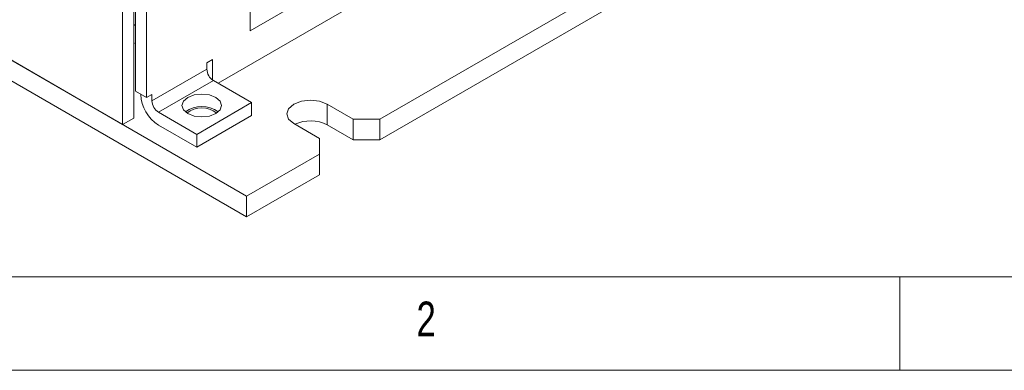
# Model space of a CAD drawing. Header units: inches. Extents: x 0.2 to 16.3, y 0.2 to 11.5.
# Tile 9 of 35: x 2.5 to 4.6, y 0.2 to 0.9. Entities that reach past the tile are written whole.
import ezdxf

# ---------------------------------------------------------------- set-up
doc = ezdxf.new("R2010")
doc.units = ezdxf.units.IN
doc.header["$MEASUREMENT"] = 0
doc.styles.add('SLDTEXTSTYLE0', font='TXT', dxfattribs={"width": 0.75})

msp = doc.modelspace()

# ---------------------------------------------------------------- linework, layer by layer
at = {"color": 7, "linetype": 'Continuous', "lineweight": 15}
for p, q in [((0.5992, 1.9237), (2.9562, 0.5631)), ((0.5992, 1.8802), (2.9562, 0.5195)), ((2.6953, 0.7137), (0.8601, 1.7731)), ((4.3327, 1.7011), (2.9633, 0.9106)), ((2.8961, 0.8005), (4.3103, 1.6169)), ((3.2367, 0.725), (4.6415, 1.5359)), ((3.2367, 0.6814), (4.6415, 1.4924)), ((2.6953, 1.2668), (2.6953, 0.7137)), ((2.7188, 1.2804), (2.7188, 0.7273)), ((2.7222, 1.2804), (2.7222, 0.7839)), ((2.7457, 1.2668), (2.7457, 0.7703)), ((2.9633, 0.9106), (2.9633, 1.1806)), ((2.7188, 0.9219), (2.7222, 0.9238)), ((2.7188, 0.8838), (2.7222, 0.8857)), ((2.8725, 0.8435), (2.8843, 0.8503)), ((2.8843, 0.8503), (2.8843, 0.8075)), ((2.757, 0.7632), (2.8725, 0.8299)), ((2.8725, 0.8299), (2.8725, 0.8435)), ((2.7707, 0.7395), (2.8862, 0.8062)), ((2.9668, 0.7597), (2.8862, 0.8062)), ((2.7457, 0.7703), (2.7222, 0.7839)), ((2.7335, 0.7774), (2.7335, 0.7768)), ((2.7457, 0.7703), (2.757, 0.7768)), ((2.757, 0.7768), (2.757, 0.7632)), ((2.8513, 0.693), (2.9668, 0.7597)), ((2.9668, 0.7325), (2.9668, 0.7597)), ((3.1259, 0.7563), (3.1801, 0.725)), ((3.1259, 0.7563), (3.1259, 0.7127)), ((2.7188, 0.7273), (2.6953, 0.7137)), ((2.7707, 0.7395), (2.8513, 0.693)), ((2.8513, 0.6658), (2.9668, 0.7325)), ((3.1801, 0.725), (3.2367, 0.725)), ((3.1801, 0.725), (3.1801, 0.6814)), ((3.2367, 0.6814), (3.2367, 0.725)), ((2.7707, 0.7123), (2.8513, 0.6658)), ((3.1094, 0.6842), (3.0552, 0.7155)), ((3.1259, 0.7127), (3.1801, 0.6814)), ((2.8513, 0.693), (2.8513, 0.6658)), ((3.1094, 0.6515), (3.1094, 0.6842)), ((3.1801, 0.6814), (3.2367, 0.6814)), ((2.9562, 0.5631), (3.1094, 0.6515)), ((3.1094, 0.6515), (3.1094, 0.608)), ((2.9562, 0.5195), (3.1094, 0.608)), ((2.9562, 0.5195), (2.9562, 0.5631))]:
    msp.add_line(p, q, dxfattribs=at)
at = {"color": 7, "linetype": 'Continuous', "lineweight": 0}
for p, q in [((0.3937, 0.3937), (8.9685, 0.3937)), ((4.3307, 0.3937), (4.3307, 0.1969)), ((0.1969, 0.1969), (16.3386, 0.1969))]:
    msp.add_line(p, q, dxfattribs=at)
at = {"color": 7, "linetype": 'Continuous', "lineweight": 15, "flags": 128}
for points in [[(2.8914, 0.7366), (2.8779, 0.7313), (2.8619, 0.7295), (2.846, 0.7313), (2.8325, 0.7366), (2.8234, 0.7444), (2.8202, 0.7536), (2.8234, 0.7628), (2.8325, 0.7706), (2.846, 0.7758), (2.8619, 0.7776), (2.8779, 0.7758), (2.8914, 0.7706), (2.9004, 0.7628), (2.9036, 0.7536), (2.9004, 0.7444), (2.8914, 0.7366)], [(3.0552, 0.7155), (3.0444, 0.7248), (3.0405, 0.7359), (3.0444, 0.7469), (3.0552, 0.7563), (3.0714, 0.7625), (3.0905, 0.7647), (3.1097, 0.7625), (3.1259, 0.7563)]]:
    msp.add_lwpolyline(points, dxfattribs=at)
at = {"color": 7, "linetype": 'Continuous', "lineweight": 15}
for centre, radius, start, end in [((2.9022, 0.8312), 0.0297, 182.6054, 237.3945), ((2.8143, 0.7805), 0.0809, 182.6055, 237.3945), ((2.7867, 0.7646), 0.0297, 182.6054, 237.3945), ((2.8619, 0.6934), 0.0579, 53.5915, 126.4085), ((2.8619, 0.6975), 0.0512, 51.9895, 128.0105), ((3.0904, 0.6439), 0.0775, 62.7437, 115.0433)]:
    msp.add_arc(centre, radius, start, end, dxfattribs=at)

# ---------------------------------------------------------------- texts
at = {"color": 7, "linetype": 'Continuous', "lineweight": 0, "insert": (3.3136, 0.3413), "char_height": 0.0729, "attachment_point": 1, "style": 'SLDTEXTSTYLE0'}
msp.add_mtext('2', dxfattribs=at)

doc.saveas('drawing.dxf')
